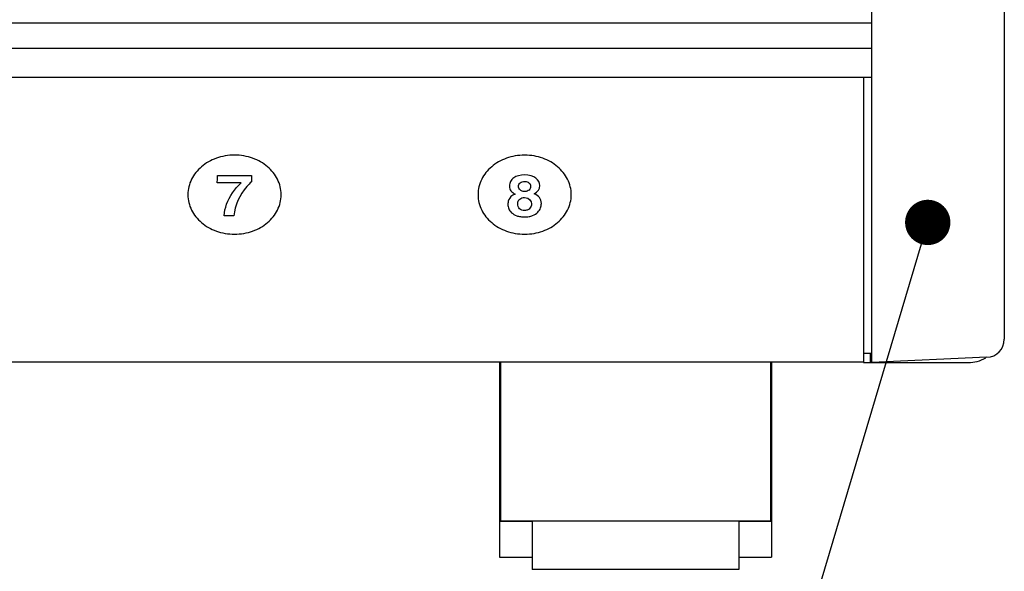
# Model space of a CAD drawing. Header units: inches. Extents: x 0 to 34, y 0 to 22.
# Tile 25 of 82: x 7.5 to 8.8, y 13.7 to 14.5. Entities that reach past the tile are written whole.
import ezdxf

# ---------------------------------------------------------------- set-up
doc = ezdxf.new("R2010")
doc.units = ezdxf.units.IN
doc.header["$LTSCALE"] = 1.87
doc.header["$MEASUREMENT"] = 0
doc.layers.get('0').update_dxf_attribs({"linetype": 'CONTINUOUS'})
doc.layers.add('DATUMCURVES', color=7, linetype='CONTINUOUS')
doc.layers.add('DETAIL', color=7, linetype='CONTINUOUS')
doc.styles.get("Standard").update_dxf_attribs({"font": 'txt', "width": 0.8})

# ---------------------------------------------------------------- blocks, each defined once
blk = doc.blocks.new('FLAG_TRIANGLE_BL11', base_point=(8.2473, 13.5425))
at = {"layer": 'DETAIL', "color": 2, "linetype": 'CONTINUOUS'}
for p, q in [((8.7058, 14.1873), (8.349, 12.9885)), ((8.0051, 13.2723), (7.7888, 12.8977)), ((8.2214, 12.8977), (8.0051, 13.2723)), ((8.169, 12.9885), (8.349, 12.9885)), ((7.7888, 12.8977), (8.2214, 12.8977))]:
    blk.add_line(p, q, dxfattribs=at)
at = {"layer": 'DETAIL', "color": 2, "linetype": 'CONTINUOUS', "const_width": 0.0312}
blk.add_lwpolyline([(8.6991, 14.2173, 1), (8.7304, 14.2173, 1)], format="xyb", close=True, dxfattribs=at)
at = {"layer": 'DETAIL', "color": 2, "linetype": 'CONTINUOUS', "width": 0.8}
blk.add_text('4', height=0.125, dxfattribs=at).set_placement((7.9535, 12.926))

msp = doc.modelspace()

# ---------------------------------------------------------------- linework, layer by layer
at = {"color": 7, "linetype": 'CONTINUOUS'}
for p, q in [((8.63786, 14.02436), (8.63786, 17.50936)), ((8.82034, 17.47746), (8.82034, 14.05626)), ((3.66086, 14.49261), (8.63786, 14.49261)), ((3.66086, 14.45761), (8.63786, 14.45761)), ((3.66086, 14.41761), (8.63786, 14.41761)), ((8.62636, 14.41761), (8.62636, 14.02461)), ((8.62636, 14.02461), (3.67236, 14.02461)), ((8.12436, 14.02411), (8.12436, 13.75556)), ((8.12561, 14.02411), (8.12561, 13.80601)), ((8.49811, 14.02411), (8.49811, 13.80601)), ((8.49936, 14.02411), (8.49936, 13.75556)), ((8.62636, 14.03686), (8.63786, 14.03686)), ((8.62636, 14.02411), (8.77034, 14.02411)), ((8.63536, 14.03686), (8.63536, 14.02411)), ((8.79643, 14.03129), (8.63786, 14.02436)), ((8.12436, 13.80541), (8.16936, 13.80541)), ((8.12561, 13.80601), (8.49811, 13.80601)), ((8.16936, 13.80601), (8.16936, 13.73851)), ((8.45436, 13.80601), (8.45436, 13.73851)), ((8.45436, 13.80541), (8.49936, 13.80541)), ((8.12436, 13.75556), (8.16936, 13.75556)), ((8.45436, 13.75556), (8.49936, 13.75556)), ((8.45436, 13.73851), (8.16936, 13.73851))]:
    msp.add_line(p, q, dxfattribs=at)
for centre, radius, start, end in [((8.79534, 14.05626), 0.025, 272.5, 359.98947), ((8.77034, 14.07411), 0.05, 270, 299.26768)]:
    msp.add_arc(centre, radius, start, end, dxfattribs=at)
at = {"layer": 'DATUMCURVES', "color": 40, "linetype": 'CONTINUOUS'}
for points, knots in [([(7.82327, 14.25559, 4.11785), (7.82327, 14.2593, 4.12017), (7.82237, 14.26672, 4.1248), (7.81732, 14.28038, 4.13334), (7.80555, 14.29508, 4.14252), (7.78821, 14.30506, 4.14876), (7.77211, 14.30935, 4.15144), (7.75899, 14.3105, 4.15216), (7.74587, 14.30935, 4.15144), (7.72976, 14.30506, 4.14876), (7.71243, 14.29508, 4.14252), (7.70066, 14.28038, 4.13334), (7.69561, 14.26672, 4.1248), (7.69471, 14.2593, 4.12017), (7.69471, 14.25559, 4.11785)], [0, 0, 0, 0, 0.0624908, 0.1249817, 0.2499633, 0.374945, 0.4374358, 0.4999266, 0.5624358, 0.624945, 0.7499633, 0.8749817, 0.9374908, 1, 1, 1, 1]), ([(8.22327, 14.25559, 4.11785), (8.22327, 14.2593, 4.12017), (8.22237, 14.26672, 4.1248), (8.21732, 14.28038, 4.13333), (8.20555, 14.29508, 4.14252), (8.18821, 14.30506, 4.14876), (8.17211, 14.30934, 4.15144), (8.15899, 14.31049, 4.15215), (8.14586, 14.30934, 4.15144), (8.12976, 14.30506, 4.14876), (8.11243, 14.29508, 4.14252), (8.10065, 14.28038, 4.13333), (8.0956, 14.26672, 4.1248), (8.0947, 14.2593, 4.12017), (8.0947, 14.25559, 4.11785)], [0, 0, 0, 0, 0.0625, 0.125, 0.25, 0.375, 0.4375, 0.5, 0.5625, 0.625, 0.75, 0.875, 0.9375, 1, 1, 1, 1]), ([(7.73523, 14.27198, 4.12809), (7.73524, 14.2725, 4.12841), (7.73534, 14.27578, 4.13047), (7.73543, 14.27907, 4.13252), (7.73551, 14.28185, 4.13425)], [0, 0, 0, 0, 0.15625, 1, 1, 1, 1]), ([(7.73551, 14.28185, 4.13425), (7.73795, 14.28185, 4.13425), (7.75359, 14.28185, 4.13425), (7.76923, 14.28185, 4.13425), (7.78242, 14.28185, 4.13425)], [0, 0, 0, 0, 0.15625, 1, 1, 1, 1]), ([(7.78242, 14.28185, 4.13425), (7.78242, 14.2814, 4.13397), (7.78242, 14.27853, 4.13218), (7.78242, 14.27567, 4.1304), (7.78242, 14.27325, 4.12888)], [0, 0, 0, 0, 0.15625, 1, 1, 1, 1]), ([(8.15871, 14.28278, 4.13484), (8.15289, 14.28278, 4.13484), (8.14511, 14.28058, 4.13346), (8.1391, 14.27419, 4.12947), (8.13764, 14.26848, 4.1259), (8.13831, 14.2637, 4.12291), (8.14038, 14.25973, 4.12043), (8.14341, 14.25755, 4.11907), (8.14603, 14.25644, 4.11838)], [0, 0, 0, 0, 0.3234158, 0.4851237, 0.6468316, 0.7351237, 0.8234158, 1, 1, 1, 1]), ([(7.76836, 14.27198, 4.12809), (7.76663, 14.27198, 4.12809), (7.75559, 14.27198, 4.12809), (7.74454, 14.27198, 4.12809), (7.73523, 14.27198, 4.12809)], [0, 0, 0, 0, 0.15625, 1, 1, 1, 1]), ([(7.74461, 14.22642, 4.09962), (7.74494, 14.23181, 4.10299), (7.74887, 14.24843, 4.11337), (7.75915, 14.26365, 4.12288), (7.76836, 14.27198, 4.12809)], [0, 0, 0, 0, 0.3209479, 1, 1, 1, 1]), ([(7.78242, 14.27325, 4.12888), (7.78021, 14.27122, 4.12761), (7.76725, 14.25805, 4.11939), (7.75909, 14.24081, 4.10861), (7.75814, 14.22642, 4.09962)], [0, 0, 0, 0, 0.1610817, 1, 1, 1, 1]), ([(8.15909, 14.26001, 4.12061), (8.15627, 14.26001, 4.12061), (8.15196, 14.26181, 4.12173), (8.14978, 14.26753, 4.12531), (8.15213, 14.27252, 4.12843), (8.1566, 14.27393, 4.12931), (8.15956, 14.27393, 4.12931)], [0, 0, 0, 0, 0.2238439, 0.4476878, 0.7238439, 1, 1, 1, 1]), ([(8.15956, 14.27393, 4.12931), (8.16167, 14.27393, 4.12931), (8.16455, 14.2729, 4.12867), (8.16682, 14.26999, 4.12685), (8.16746, 14.26703, 4.125), (8.16688, 14.26406, 4.12314), (8.16473, 14.26112, 4.1213), (8.16167, 14.26001, 4.12061), (8.15909, 14.26001, 4.12061)], [0, 0, 0, 0, 0.2565948, 0.3848922, 0.5131896, 0.6348922, 0.7565948, 1, 1, 1, 1]), ([(7.69471, 14.25559, 4.11785), (7.69471, 14.25188, 4.11553), (7.69561, 14.24446, 4.11089), (7.70066, 14.23081, 4.10236), (7.71243, 14.21611, 4.09318), (7.72976, 14.20613, 4.08694), (7.74587, 14.20185, 4.08426), (7.75899, 14.2007, 4.08355), (7.77211, 14.20185, 4.08426), (7.78821, 14.20613, 4.08694), (7.80555, 14.21611, 4.09318), (7.81732, 14.23081, 4.10236), (7.82237, 14.24446, 4.11089), (7.82327, 14.25188, 4.11553), (7.82327, 14.25559, 4.11785)], [0, 0, 0, 0, 0.0625092, 0.1250183, 0.2500367, 0.375055, 0.4375642, 0.5000734, 0.5625642, 0.625055, 0.7500367, 0.8750183, 0.9375092, 1, 1, 1, 1]), ([(8.0947, 14.25559, 4.11785), (8.0947, 14.25188, 4.11553), (8.0956, 14.24446, 4.11089), (8.10065, 14.23081, 4.10236), (8.11243, 14.21611, 4.09318), (8.12976, 14.20613, 4.08694), (8.14586, 14.20185, 4.08426), (8.15899, 14.2007, 4.08355), (8.17211, 14.20185, 4.08426), (8.18821, 14.20613, 4.08694), (8.20555, 14.21611, 4.09318), (8.21732, 14.23081, 4.10236), (8.22237, 14.24446, 4.11089), (8.22327, 14.25188, 4.11553), (8.22327, 14.25559, 4.11785)], [0, 0, 0, 0, 0.0625, 0.125, 0.25, 0.375, 0.4375, 0.5, 0.5625, 0.625, 0.75, 0.875, 0.9375, 1, 1, 1, 1]), ([(8.13592, 14.24209, 4.10941), (8.13592, 14.24015, 4.1082), (8.13667, 14.23607, 4.10565), (8.14048, 14.23035, 4.10208), (8.14638, 14.2268, 4.09986), (8.15285, 14.22521, 4.09886), (8.15903, 14.22476, 4.09858), (8.16524, 14.22526, 4.09889), (8.17178, 14.22711, 4.10005), (8.17765, 14.23114, 4.10257), (8.18133, 14.23733, 4.10644), (8.18201, 14.24142, 4.10899), (8.18201, 14.24322, 4.11011)], [0, 0, 0, 0, 0.1233295, 0.2466591, 0.3699886, 0.4316534, 0.4933181, 0.5566534, 0.6199886, 0.7466591, 0.8733295, 1, 1, 1, 1]), ([(8.16848, 14.24273, 4.10981), (8.16848, 14.24077, 4.10859), (8.16746, 14.23742, 4.10649), (8.1637, 14.23441, 4.10461), (8.1593, 14.23352, 4.10406), (8.15483, 14.23423, 4.1045), (8.15185, 14.2361, 4.10567), (8.14991, 14.23892, 4.10743), (8.14943, 14.24169, 4.10916), (8.14946, 14.2431, 4.11004), (8.14947, 14.24324, 4.11013)], [0, 0, 0, 0, 0.2628689, 0.3943034, 0.5257378, 0.6410432, 0.7563486, 0.871654, 0.9869593, 1, 1, 1, 1]), ([(8.14947, 14.24324, 4.11013), (8.14952, 14.24453, 4.11093), (8.1501, 14.24712, 4.11256), (8.15291, 14.25059, 4.11472), (8.15641, 14.2516, 4.11535), (8.15878, 14.2516, 4.11535)], [0, 0, 0, 0, 0.2307692, 0.4871795, 1, 1, 1, 1]), ([(7.75814, 14.22642, 4.09962), (7.75744, 14.22642, 4.09962), (7.75293, 14.22642, 4.09962), (7.74841, 14.22642, 4.09962), (7.74461, 14.22642, 4.09962)], [0, 0, 0, 0, 0.15625, 1, 1, 1, 1])]:
    msp.add_open_spline(points, degree=3, knots=knots, dxfattribs=at)
for points in [[(8.17984, 14.26814, 4.12569), (8.17984, 14.27589, 4.13053), (8.17252, 14.28278, 4.13484), (8.15871, 14.28278, 4.13484)], [(8.17204, 14.25683, 4.11862), (8.17749, 14.25921, 4.12011), (8.17984, 14.26332, 4.12268), (8.17984, 14.26814, 4.12569)], [(8.14603, 14.25644, 4.11838), (8.13592, 14.25247, 4.1159), (8.13592, 14.24496, 4.11121), (8.13592, 14.24209, 4.10941)], [(8.18201, 14.24322, 4.11011), (8.18201, 14.25056, 4.1147), (8.17844, 14.25414, 4.11694), (8.17204, 14.25683, 4.11862)], [(8.15878, 14.2516, 4.11535), (8.16605, 14.2516, 4.11535), (8.16848, 14.24673, 4.11231), (8.16848, 14.24273, 4.10981)]]:
    msp.add_open_spline(points, degree=3, dxfattribs=at)

# ---------------------------------------------------------------- block references
at = {"layer": 'DETAIL', "color": 2, "linetype": 'CONTINUOUS'}
msp.add_blockref('FLAG_TRIANGLE_BL11', (8.24733, 13.5425), dxfattribs=at)

doc.saveas('drawing.dxf')
